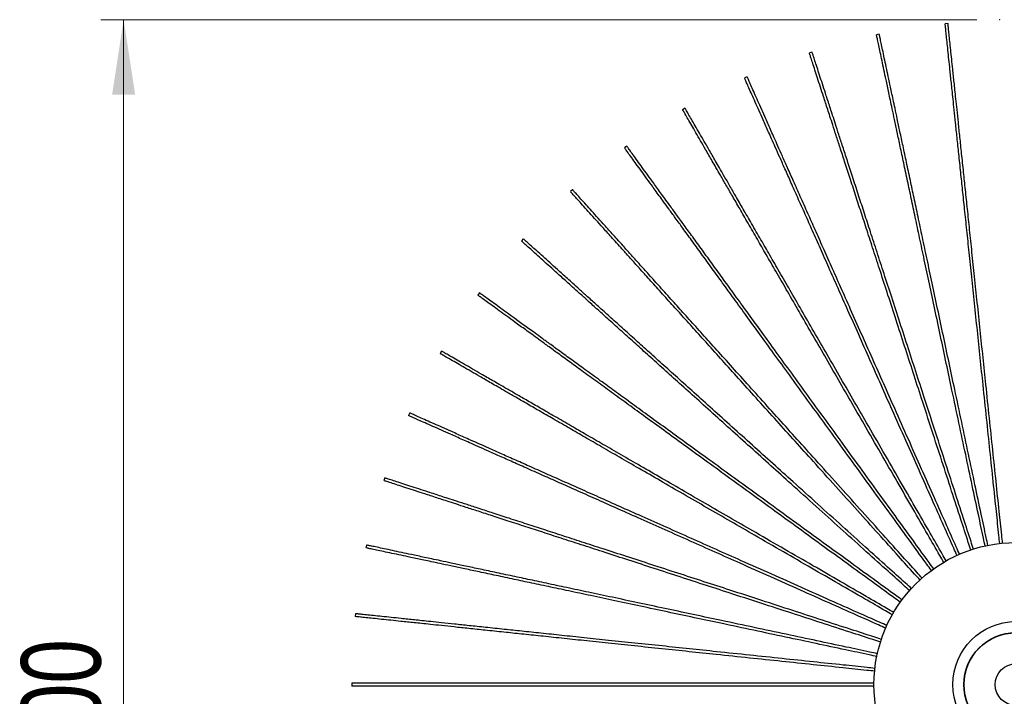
# Model space of a CAD drawing. Header units: millimetres. Extents: x 64 to 139, y 22 to 281.
# Tile 255 of 256: x 66 to 109, y 251 to 281. Entities that reach past the tile are written whole.
import ezdxf

# ---------------------------------------------------------------- set-up
doc = ezdxf.new("R2010")
doc.units = ezdxf.units.MM
doc.header["$PDSIZE"] = -1
doc.styles.add('SLDTEXTSTYLE0', font='TXT', dxfattribs={"width": 0.75})
doc.dimstyles.new('SLDDIMSTYLE3', dxfattribs={"dimtxt": 3.5, "dimasz": 3.302, "dimexe": 0, "dimexo": 0.0625, "dimgap": 0.875, "dimtad": 1, "dimdec": 0, "dimlfac": 12, "dimrnd": 1e-09, "dimzin": 12, "dimdsep": 46, "dimtxsty": 'SLDTEXTSTYLE0', "dimsah": 1, "dimcen": 0.09, "dimadec": 0, "dimazin": 3, "dimtfac": 1, "dimtofl": 0, "dimtmove": 0, "dimatfit": 3, "dimfxl": 0, "dimfrac": 2, "dimtolj": 1, "dimtzin": 12, "dimarcsym": 0})

# ---------------------------------------------------------------- blocks, each defined once
blk = doc.blocks.new('_D_4')
at = {"color": 7, "linetype": 'Continuous', "lineweight": 0}
for p, q in [((108.151, 281.248), (69.604, 281.248)), ((70.604, 281.248), (70.604, 222.852)), ((108.081, 222.852), (69.604, 222.852))]:
    blk.add_line(p, q, dxfattribs=at)
at = {"color": 7, "linetype": 'Continuous', "lineweight": 18}
for points in [[(70.604, 281.248), (70.096, 277.946), (71.112, 277.946)], [(70.604, 222.852), (71.112, 226.154), (70.096, 226.154)]]:
    blk.add_solid(points, dxfattribs=at)
at = {"color": 7, "linetype": 'Continuous', "lineweight": 18, "insert": (66.092, 248.147), "char_height": 3.5, "attachment_point": 1, "rotation": 90, "style": 'SLDTEXTSTYLE0'}
blk.add_mtext('700', dxfattribs=at)

msp = doc.modelspace()

# ---------------------------------------------------------------- linework, layer by layer
at = {"color": 7, "linetype": 'Continuous', "lineweight": 25}
for p, q in [((106.876, 281.083), (106.752, 281.07)), ((103.853, 280.611), (103.731, 280.585)), ((100.896, 279.826), (100.777, 279.787)), ((98.038, 278.735), (97.923, 278.685)), ((95.309, 277.352), (95.2, 277.29)), ((92.739, 275.691), (92.638, 275.618)), ((90.357, 273.771), (90.265, 273.687)), ((88.189, 271.612), (88.106, 271.519)), ((86.259, 269.239), (86.185, 269.138)), ((84.587, 266.677), (84.525, 266.568)), ((83.192, 263.953), (83.141, 263.839)), ((82.09, 261.1), (82.051, 260.981)), ((81.292, 258.146), (81.266, 258.024)), ((80.807, 255.125), (80.793, 255.001)), ((80.64, 252.07), (80.64, 251.945))]:
    msp.add_line(p, q, dxfattribs=at)
msp.add_circle((109.869, 252.008), 6.25, dxfattribs=at)
at = {"color": 7, "linetype": 'Continuous'}
for radius in [2.775, 2.294, 2.281, 0.917]:
    msp.add_circle((109.869, 252.008), radius, dxfattribs=at)
at = {"color": 7, "linetype": 'Continuous', "lineweight": 25}
for points, knots in [([(109.155, 258.208), (109.142, 258.326), (109.093, 258.796), (108.998, 259.701), (108.867, 260.947), (108.723, 262.316), (108.573, 263.738), (108.43, 265.098), (108.295, 266.384), (108.169, 267.584), (108.045, 268.77), (107.924, 269.913), (107.812, 270.984), (107.708, 271.975), (107.612, 272.889), (107.523, 273.733), (107.437, 274.546), (107.356, 275.32), (107.279, 276.049), (107.212, 276.693), (107.153, 277.254), (107.102, 277.732), (107.061, 278.129), (107.025, 278.47), (106.993, 278.777), (106.956, 279.124), (106.915, 279.514), (106.872, 279.923), (106.833, 280.294), (106.8, 280.611), (106.774, 280.86), (106.759, 281.002), (106.752, 281.065), (106.752, 281.065), (106.752, 281.065)], [0, 0, 0, 0, 0.013357, 0.053018, 0.102535, 0.154646, 0.208926, 0.264957, 0.310766, 0.357228, 0.404069, 0.449072, 0.491313, 0.530148, 0.56639, 0.60007, 0.631221, 0.664142, 0.693753, 0.720086, 0.743174, 0.763042, 0.779425, 0.792789, 0.805432, 0.818839, 0.8405, 0.863629, 0.888049, 0.913631, 0.940326, 0.968186, 0.986712, 1, 1, 1, 1]), ([(109.278, 258.227), (109.266, 258.343), (109.217, 258.811), (109.122, 259.714), (108.991, 260.96), (108.847, 262.329), (108.698, 263.751), (108.555, 265.111), (108.42, 266.397), (108.293, 267.597), (108.169, 268.783), (108.049, 269.926), (107.936, 270.997), (107.832, 271.988), (107.736, 272.902), (107.647, 273.747), (107.562, 274.559), (107.48, 275.333), (107.404, 276.062), (107.336, 276.707), (107.277, 277.267), (107.227, 277.745), (107.185, 278.142), (107.149, 278.483), (107.117, 278.79), (107.08, 279.138), (107.04, 279.527), (106.997, 279.936), (106.958, 280.307), (106.924, 280.624), (106.898, 280.874), (106.883, 281.015), (106.877, 281.078), (106.877, 281.078), (106.876, 281.078)], [0, 0, 0, 0, 0.013115, 0.052785, 0.102315, 0.154439, 0.208732, 0.264776, 0.310597, 0.357071, 0.403923, 0.448937, 0.491189, 0.530033, 0.566283, 0.599972, 0.63113, 0.66406, 0.693678, 0.720018, 0.743111, 0.762984, 0.779371, 0.792738, 0.805384, 0.818794, 0.840461, 0.863596, 0.888021, 0.913609, 0.940312, 0.968178, 0.986709, 1, 1, 1, 1]), ([(108.509, 258.106), (108.485, 258.22), (108.387, 258.679), (108.198, 259.568), (107.938, 260.793), (107.652, 262.14), (107.354, 263.538), (107.07, 264.876), (106.801, 266.141), (106.55, 267.321), (106.302, 268.487), (106.063, 269.612), (105.84, 270.665), (105.632, 271.639), (105.441, 272.538), (105.265, 273.369), (105.095, 274.168), (104.933, 274.93), (104.781, 275.647), (104.646, 276.28), (104.529, 276.832), (104.429, 277.302), (104.346, 277.692), (104.275, 278.027), (104.21, 278.33), (104.138, 278.671), (104.056, 279.055), (103.971, 279.457), (103.893, 279.822), (103.827, 280.134), (103.775, 280.379), (103.745, 280.518), (103.732, 280.58), (103.732, 280.58), (103.732, 280.58)], [0, 0, 0, 0, 0.013115, 0.052785, 0.102314, 0.154438, 0.208732, 0.264776, 0.310597, 0.35707, 0.403922, 0.448937, 0.491188, 0.530033, 0.566283, 0.599972, 0.63113, 0.66406, 0.693678, 0.720017, 0.74311, 0.762984, 0.779371, 0.792738, 0.805384, 0.818794, 0.840461, 0.863596, 0.888021, 0.913609, 0.940312, 0.968178, 0.986709, 1, 1, 1, 1]), ([(108.633, 258.125), (108.608, 258.241), (108.51, 258.703), (108.321, 259.594), (108.06, 260.819), (107.774, 262.166), (107.477, 263.564), (107.192, 264.902), (106.923, 266.167), (106.673, 267.347), (106.425, 268.513), (106.186, 269.638), (105.962, 270.691), (105.755, 271.665), (105.564, 272.564), (105.387, 273.395), (105.217, 274.194), (105.055, 274.956), (104.903, 275.673), (104.768, 276.306), (104.651, 276.858), (104.551, 277.328), (104.468, 277.718), (104.397, 278.053), (104.333, 278.356), (104.26, 278.697), (104.178, 279.081), (104.093, 279.483), (104.015, 279.848), (103.949, 280.16), (103.897, 280.405), (103.867, 280.544), (103.854, 280.606), (103.854, 280.606), (103.854, 280.606)], [0, 0, 0, 0, 0.013357, 0.053017, 0.102535, 0.154646, 0.208926, 0.264956, 0.310766, 0.357228, 0.404069, 0.449072, 0.491313, 0.530148, 0.566389, 0.60007, 0.631221, 0.664142, 0.693753, 0.720086, 0.743173, 0.763042, 0.779425, 0.792789, 0.805432, 0.818839, 0.8405, 0.863629, 0.888048, 0.913631, 0.940326, 0.968186, 0.986712, 1, 1, 1, 1]), ([(107.882, 257.921), (107.845, 258.035), (107.699, 258.485), (107.417, 259.352), (107.03, 260.543), (106.605, 261.853), (106.163, 263.212), (105.74, 264.513), (105.341, 265.743), (104.968, 266.89), (104.599, 268.024), (104.244, 269.118), (103.911, 270.141), (103.604, 271.089), (103.32, 271.963), (103.057, 272.771), (102.805, 273.548), (102.564, 274.288), (102.337, 274.985), (102.137, 275.602), (101.963, 276.138), (101.815, 276.595), (101.691, 276.974), (101.585, 277.3), (101.49, 277.594), (101.382, 277.926), (101.261, 278.299), (101.134, 278.69), (101.019, 279.045), (100.92, 279.348), (100.843, 279.586), (100.799, 279.722), (100.779, 279.782), (100.779, 279.782), (100.779, 279.782)], [0, 0, 0, 0, 0.0134569, 0.0531133, 0.1026257, 0.1547316, 0.209006, 0.2650308, 0.3108357, 0.3572933, 0.4041289, 0.4491279, 0.4913646, 0.5301956, 0.5664334, 0.6001107, 0.6312579, 0.6641763, 0.6937838, 0.7201144, 0.7431995, 0.7630661, 0.7794477, 0.7928102, 0.8054518, 0.818857, 0.8405164, 0.863643, 0.8880598, 0.9136394, 0.9403323, 0.9681895, 0.9867138, 1, 1, 1, 1]), ([(108.002, 257.957), (107.964, 258.072), (107.818, 258.523), (107.536, 259.39), (107.149, 260.581), (106.723, 261.891), (106.282, 263.251), (105.859, 264.552), (105.46, 265.781), (105.087, 266.929), (104.718, 268.063), (104.363, 269.156), (104.03, 270.18), (103.722, 271.128), (103.438, 272.002), (103.176, 272.81), (102.923, 273.587), (102.683, 274.327), (102.456, 275.024), (102.256, 275.64), (102.082, 276.177), (101.933, 276.634), (101.81, 277.013), (101.704, 277.339), (101.609, 277.633), (101.501, 277.965), (101.38, 278.338), (101.253, 278.729), (101.137, 279.083), (101.039, 279.387), (100.961, 279.625), (100.917, 279.76), (100.898, 279.82), (100.898, 279.821), (100.898, 279.821)], [0, 0, 0, 0, 0.013551, 0.053204, 0.102712, 0.154812, 0.209082, 0.265101, 0.310902, 0.357355, 0.404186, 0.449181, 0.491413, 0.530241, 0.566475, 0.600149, 0.631293, 0.664208, 0.693813, 0.720141, 0.743224, 0.763089, 0.779469, 0.79283, 0.80547, 0.818874, 0.840532, 0.863656, 0.888071, 0.913648, 0.940338, 0.968193, 0.986715, 1, 1, 1, 1]), ([(107.276, 257.678), (107.227, 257.789), (107.034, 258.222), (106.663, 259.055), (106.154, 260.199), (105.593, 261.458), (105.012, 262.763), (104.456, 264.013), (103.93, 265.194), (103.439, 266.296), (102.954, 267.385), (102.486, 268.436), (102.049, 269.419), (101.643, 270.329), (101.27, 271.169), (100.924, 271.945), (100.592, 272.692), (100.275, 273.402), (99.977, 274.072), (99.713, 274.664), (99.484, 275.179), (99.289, 275.618), (99.126, 275.983), (98.987, 276.296), (98.861, 276.578), (98.719, 276.897), (98.56, 277.255), (98.392, 277.631), (98.241, 277.972), (98.111, 278.263), (98.009, 278.492), (97.951, 278.622), (97.926, 278.679), (97.926, 278.68), (97.925, 278.68)], [0, 0, 0, 0, 0.0135636, 0.0532157, 0.1027227, 0.154823, 0.2090916, 0.2651103, 0.3109102, 0.3573628, 0.4041934, 0.4491874, 0.4914196, 0.5302464, 0.5664803, 0.6001539, 0.6312978, 0.6642127, 0.6938169, 0.7201447, 0.7432272, 0.7630917, 0.7794716, 0.7928326, 0.8054728, 0.8188766, 0.8405337, 0.8636577, 0.8880719, 0.9136487, 0.9403388, 0.9681929, 0.9867152, 1, 1, 1, 1]), ([(107.39, 257.731), (107.341, 257.84), (107.148, 258.273), (106.777, 259.106), (106.268, 260.25), (105.708, 261.508), (105.126, 262.814), (104.57, 264.064), (104.044, 265.245), (103.553, 266.347), (103.068, 267.436), (102.601, 268.487), (102.163, 269.47), (101.758, 270.38), (101.384, 271.22), (101.038, 271.996), (100.706, 272.742), (100.389, 273.453), (100.091, 274.123), (99.828, 274.715), (99.598, 275.23), (99.403, 275.669), (99.241, 276.033), (99.101, 276.347), (98.976, 276.629), (98.833, 276.948), (98.674, 277.306), (98.507, 277.682), (98.355, 278.022), (98.225, 278.314), (98.123, 278.543), (98.066, 278.673), (98.04, 278.73), (98.04, 278.731), (98.04, 278.731)], [0, 0, 0, 0, 0.013511, 0.053165, 0.102674, 0.154778, 0.209049, 0.265071, 0.310873, 0.357328, 0.404161, 0.449158, 0.491392, 0.530221, 0.566457, 0.600132, 0.631278, 0.664195, 0.6938, 0.72013, 0.743213, 0.763079, 0.77946, 0.792821, 0.805462, 0.818867, 0.840525, 0.86365, 0.888066, 0.913644, 0.940336, 0.968191, 0.986714, 1, 1, 1, 1]), ([(106.696, 257.379), (106.636, 257.483), (106.399, 257.892), (105.944, 258.682), (105.318, 259.766), (104.629, 260.959), (103.914, 262.197), (103.23, 263.381), (102.584, 264.501), (101.981, 265.546), (101.385, 266.578), (100.81, 267.574), (100.272, 268.506), (99.773, 269.369), (99.314, 270.165), (98.889, 270.901), (98.48, 271.608), (98.091, 272.282), (97.725, 272.917), (97.401, 273.478), (97.119, 273.967), (96.879, 274.383), (96.679, 274.728), (96.508, 275.025), (96.353, 275.293), (96.179, 275.595), (95.983, 275.935), (95.777, 276.291), (95.591, 276.614), (95.431, 276.89), (95.306, 277.107), (95.235, 277.23), (95.203, 277.285), (95.203, 277.285), (95.203, 277.285)], [0, 0, 0, 0, 0.013435, 0.053093, 0.102606, 0.154713, 0.208989, 0.265015, 0.310821, 0.357279, 0.404116, 0.449116, 0.491353, 0.530185, 0.566424, 0.600102, 0.63125, 0.664169, 0.693777, 0.720108, 0.743194, 0.763061, 0.779443, 0.792806, 0.805448, 0.818853, 0.840513, 0.86364, 0.888057, 0.913638, 0.940331, 0.968189, 0.986713, 1, 1, 1, 1]), ([(106.801, 257.447), (106.742, 257.549), (106.507, 257.956), (106.052, 258.744), (105.426, 259.829), (104.737, 261.021), (104.023, 262.259), (103.339, 263.444), (102.692, 264.563), (102.089, 265.609), (101.493, 266.641), (100.918, 267.637), (100.38, 268.569), (99.882, 269.432), (99.422, 270.228), (98.997, 270.963), (98.589, 271.671), (98.2, 272.345), (97.833, 272.98), (97.509, 273.541), (97.227, 274.029), (96.987, 274.446), (96.787, 274.791), (96.616, 275.088), (96.462, 275.355), (96.287, 275.658), (96.091, 275.997), (95.885, 276.354), (95.699, 276.676), (95.539, 276.952), (95.414, 277.17), (95.343, 277.293), (95.312, 277.347), (95.311, 277.348), (95.311, 277.348)], [0, 0, 0, 0, 0.013235, 0.0529, 0.102424, 0.154541, 0.208828, 0.264865, 0.31068, 0.357149, 0.403995, 0.449004, 0.49125, 0.53009, 0.566336, 0.600021, 0.631175, 0.664101, 0.693715, 0.720051, 0.743142, 0.763013, 0.779398, 0.792764, 0.805408, 0.818816, 0.84048, 0.863612, 0.888035, 0.91362, 0.940319, 0.968182, 0.986711, 1, 1, 1, 1]), ([(106.146, 257.026), (106.077, 257.12), (105.801, 257.5), (105.268, 258.235), (104.532, 259.248), (103.722, 260.362), (102.882, 261.519), (102.078, 262.625), (101.318, 263.671), (100.609, 264.647), (99.908, 265.612), (99.232, 266.542), (98.6, 267.413), (98.014, 268.219), (97.474, 268.962), (96.974, 269.65), (96.494, 270.311), (96.037, 270.94), (95.606, 271.533), (95.225, 272.057), (94.893, 272.514), (94.611, 272.903), (94.376, 273.225), (94.175, 273.502), (93.993, 273.752), (93.788, 274.035), (93.558, 274.352), (93.316, 274.685), (93.097, 274.987), (92.909, 275.244), (92.762, 275.447), (92.678, 275.562), (92.641, 275.613), (92.641, 275.614), (92.641, 275.614)], [0, 0, 0, 0, 0.013071, 0.052743, 0.102275, 0.154401, 0.208697, 0.264743, 0.310566, 0.357042, 0.403896, 0.448912, 0.491166, 0.530012, 0.566264, 0.599954, 0.631114, 0.664045, 0.693664, 0.720005, 0.743099, 0.762973, 0.779361, 0.792729, 0.805376, 0.818786, 0.840454, 0.86359, 0.888016, 0.913606, 0.940309, 0.968177, 0.986709, 1, 1, 1, 1]), ([(106.25, 257.095), (106.181, 257.191), (105.904, 257.572), (105.369, 258.308), (104.633, 259.321), (103.823, 260.436), (102.983, 261.592), (102.179, 262.699), (101.419, 263.745), (100.71, 264.721), (100.009, 265.685), (99.333, 266.615), (98.701, 267.486), (98.115, 268.292), (97.575, 269.036), (97.075, 269.723), (96.595, 270.384), (96.138, 271.014), (95.707, 271.607), (95.326, 272.131), (94.994, 272.587), (94.712, 272.976), (94.478, 273.299), (94.276, 273.576), (94.095, 273.826), (93.889, 274.109), (93.659, 274.426), (93.417, 274.758), (93.198, 275.06), (93.011, 275.318), (92.863, 275.521), (92.78, 275.636), (92.743, 275.687), (92.742, 275.687), (92.742, 275.687)], [0, 0, 0, 0, 0.0132605, 0.0529248, 0.102447, 0.1545633, 0.2088486, 0.2648845, 0.3106985, 0.3571654, 0.4040103, 0.4490182, 0.4912634, 0.530102, 0.5663471, 0.600031, 0.6311845, 0.6641095, 0.6937228, 0.7200587, 0.7431483, 0.7630189, 0.7794038, 0.7927689, 0.805413, 0.8188209, 0.8404847, 0.8636158, 0.8880375, 0.9136222, 0.9403205, 0.9681831, 0.9867111, 1, 1, 1, 1]), ([(105.647, 256.603), (105.568, 256.692), (105.252, 257.043), (104.642, 257.72), (103.804, 258.65), (102.883, 259.674), (101.926, 260.736), (101.011, 261.753), (100.146, 262.713), (99.338, 263.61), (98.541, 264.496), (97.771, 265.35), (97.051, 266.15), (96.384, 266.891), (95.769, 267.574), (95.201, 268.205), (94.654, 268.812), (94.133, 269.391), (93.643, 269.936), (93.209, 270.417), (92.832, 270.836), (92.51, 271.193), (92.244, 271.49), (92.014, 271.744), (91.808, 271.974), (91.574, 272.233), (91.312, 272.525), (91.036, 272.83), (90.787, 273.108), (90.573, 273.344), (90.406, 273.531), (90.31, 273.636), (90.268, 273.683), (90.268, 273.684), (90.268, 273.684)], [0, 0, 0, 0, 0.013385, 0.053044, 0.10256, 0.15467, 0.208948, 0.264977, 0.310786, 0.357247, 0.404086, 0.449088, 0.491328, 0.530161, 0.566402, 0.600082, 0.631231, 0.664152, 0.693762, 0.720094, 0.743181, 0.763049, 0.779432, 0.792795, 0.805438, 0.818844, 0.840505, 0.863633, 0.888052, 0.913633, 0.940328, 0.968187, 0.986713, 1, 1, 1, 1]), ([(105.743, 256.684), (105.662, 256.774), (105.345, 257.125), (104.735, 257.803), (103.897, 258.734), (102.975, 259.757), (102.019, 260.82), (101.104, 261.836), (100.239, 262.797), (99.431, 263.694), (98.634, 264.58), (97.864, 265.434), (97.144, 266.234), (96.477, 266.974), (95.862, 267.657), (95.294, 268.289), (94.747, 268.896), (94.226, 269.474), (93.736, 270.019), (93.302, 270.501), (92.925, 270.92), (92.603, 271.277), (92.336, 271.573), (92.107, 271.828), (91.9, 272.057), (91.667, 272.317), (91.404, 272.608), (91.129, 272.914), (90.88, 273.191), (90.666, 273.428), (90.499, 273.614), (90.403, 273.72), (90.361, 273.767), (90.361, 273.767), (90.361, 273.767)], [0, 0, 0, 0, 0.013521, 0.053175, 0.102684, 0.154786, 0.209057, 0.265078, 0.31088, 0.357335, 0.404167, 0.449164, 0.491398, 0.530226, 0.566461, 0.600137, 0.631282, 0.664198, 0.693804, 0.720133, 0.743216, 0.763081, 0.779462, 0.792824, 0.805464, 0.818869, 0.840527, 0.863652, 0.888067, 0.913645, 0.940336, 0.968192, 0.986715, 1, 1, 1, 1]), ([(105.194, 256.134), (105.104, 256.214), (104.752, 256.531), (104.074, 257.142), (103.143, 257.98), (102.119, 258.901), (101.057, 259.858), (100.041, 260.773), (99.08, 261.638), (98.183, 262.446), (97.297, 263.243), (96.443, 264.013), (95.643, 264.733), (94.902, 265.4), (94.219, 266.015), (93.588, 266.583), (92.981, 267.13), (92.403, 267.651), (91.858, 268.141), (91.376, 268.575), (90.957, 268.952), (90.6, 269.274), (90.304, 269.54), (90.049, 269.77), (89.819, 269.976), (89.56, 270.21), (89.269, 270.472), (88.963, 270.748), (88.686, 270.997), (88.449, 271.211), (88.263, 271.378), (88.157, 271.473), (88.11, 271.516), (88.11, 271.516), (88.109, 271.516)], [0, 0, 0, 0, 0.013557, 0.05321, 0.102717, 0.154818, 0.209087, 0.265106, 0.310906, 0.357359, 0.40419, 0.449184, 0.491416, 0.530243, 0.566478, 0.600151, 0.631296, 0.664211, 0.693815, 0.720143, 0.743226, 0.76309, 0.77947, 0.792831, 0.805472, 0.818875, 0.840533, 0.863657, 0.888071, 0.913648, 0.940338, 0.968193, 0.986715, 1, 1, 1, 1]), ([(105.277, 256.227), (105.187, 256.307), (104.835, 256.624), (104.157, 257.235), (103.227, 258.073), (102.203, 258.994), (101.141, 259.951), (100.124, 260.866), (99.164, 261.731), (98.267, 262.539), (97.381, 263.336), (96.526, 264.106), (95.727, 264.826), (94.986, 265.493), (94.303, 266.108), (93.672, 266.676), (93.065, 267.223), (92.486, 267.743), (91.941, 268.234), (91.46, 268.668), (91.041, 269.045), (90.684, 269.367), (90.387, 269.633), (90.133, 269.863), (89.903, 270.069), (89.643, 270.303), (89.352, 270.565), (89.046, 270.841), (88.769, 271.09), (88.532, 271.303), (88.346, 271.471), (88.24, 271.566), (88.194, 271.609), (88.193, 271.609), (88.193, 271.609)], [0, 0, 0, 0, 0.013546, 0.053198, 0.102706, 0.154808, 0.209077, 0.265097, 0.310898, 0.357351, 0.404182, 0.449177, 0.49141, 0.530238, 0.566472, 0.600147, 0.631291, 0.664207, 0.693811, 0.72014, 0.743223, 0.763087, 0.779468, 0.792829, 0.805469, 0.818873, 0.840531, 0.863655, 0.88807, 0.913647, 0.940338, 0.968192, 0.986715, 1, 1, 1, 1]), ([(104.787, 255.623), (104.689, 255.694), (104.306, 255.972), (103.569, 256.508), (102.556, 257.244), (101.441, 258.054), (100.285, 258.894), (99.178, 259.698), (98.132, 260.458), (97.156, 261.167), (96.192, 261.868), (95.261, 262.544), (94.391, 263.176), (93.585, 263.762), (92.841, 264.302), (92.154, 264.801), (91.493, 265.282), (90.863, 265.739), (90.27, 266.17), (89.746, 266.551), (89.29, 266.882), (88.901, 267.165), (88.578, 267.399), (88.301, 267.601), (88.051, 267.782), (87.768, 267.988), (87.451, 268.218), (87.118, 268.46), (86.817, 268.679), (86.559, 268.866), (86.356, 269.014), (86.241, 269.097), (86.19, 269.134), (86.19, 269.135), (86.189, 269.135)], [0, 0, 0, 0, 0.013495, 0.05315, 0.10266, 0.154764, 0.209036, 0.265059, 0.310862, 0.357318, 0.404152, 0.449149, 0.491384, 0.530214, 0.56645, 0.600126, 0.631272, 0.664189, 0.693796, 0.720125, 0.743209, 0.763075, 0.779456, 0.792818, 0.805459, 0.818864, 0.840523, 0.863648, 0.888064, 0.913643, 0.940335, 0.968191, 0.986714, 1, 1, 1, 1]), ([(104.857, 255.727), (104.76, 255.797), (104.379, 256.074), (103.642, 256.609), (102.629, 257.345), (101.515, 258.155), (100.358, 258.995), (99.252, 259.799), (98.206, 260.559), (97.23, 261.268), (96.265, 261.969), (95.335, 262.645), (94.464, 263.277), (93.658, 263.863), (92.915, 264.403), (92.227, 264.903), (91.566, 265.383), (90.937, 265.84), (90.343, 266.271), (89.819, 266.652), (89.363, 266.984), (88.974, 267.266), (88.652, 267.5), (88.374, 267.702), (88.125, 267.883), (87.842, 268.089), (87.525, 268.319), (87.192, 268.561), (86.89, 268.78), (86.632, 268.967), (86.43, 269.115), (86.315, 269.198), (86.264, 269.235), (86.263, 269.236), (86.263, 269.236)], [0, 0, 0, 0, 0.013336, 0.052997, 0.102515, 0.154628, 0.208909, 0.26494, 0.310751, 0.357214, 0.404056, 0.44906, 0.491302, 0.530138, 0.56638, 0.600061, 0.631213, 0.664135, 0.693746, 0.72008, 0.743168, 0.763037, 0.779421, 0.792785, 0.805428, 0.818835, 0.840497, 0.863626, 0.888046, 0.913629, 0.940325, 0.968186, 0.986712, 1, 1, 1, 1]), ([(104.429, 255.076), (104.328, 255.135), (103.92, 255.37), (103.133, 255.825), (102.048, 256.451), (100.856, 257.14), (99.618, 257.854), (98.433, 258.538), (97.313, 259.185), (96.268, 259.788), (95.236, 260.384), (94.24, 260.959), (93.308, 261.497), (92.445, 261.995), (91.649, 262.455), (90.914, 262.88), (90.206, 263.288), (89.532, 263.677), (88.897, 264.044), (88.336, 264.368), (87.847, 264.65), (87.431, 264.89), (87.086, 265.089), (86.789, 265.261), (86.522, 265.415), (86.219, 265.59), (85.88, 265.786), (85.523, 265.992), (85.201, 266.178), (84.924, 266.337), (84.707, 266.463), (84.584, 266.534), (84.53, 266.565), (84.529, 266.566), (84.529, 266.566)], [0, 0, 0, 0, 0.013197, 0.052863, 0.102389, 0.154509, 0.208797, 0.264837, 0.310654, 0.357124, 0.403972, 0.448983, 0.49123, 0.530072, 0.566319, 0.600005, 0.631161, 0.664088, 0.693703, 0.720041, 0.743132, 0.763004, 0.77939, 0.792756, 0.8054, 0.818809, 0.840474, 0.863607, 0.88803, 0.913617, 0.940317, 0.968181, 0.98671, 1, 1, 1, 1]), ([(104.491, 255.185), (104.389, 255.244), (103.982, 255.479), (103.195, 255.933), (102.111, 256.559), (100.918, 257.248), (99.68, 257.963), (98.496, 258.646), (97.376, 259.293), (96.331, 259.896), (95.299, 260.492), (94.303, 261.067), (93.371, 261.605), (92.508, 262.104), (91.712, 262.563), (90.976, 262.988), (90.268, 263.396), (89.594, 263.786), (88.959, 264.152), (88.398, 264.476), (87.91, 264.758), (87.494, 264.998), (87.148, 265.198), (86.852, 265.369), (86.584, 265.524), (86.282, 265.698), (85.942, 265.894), (85.586, 266.1), (85.263, 266.286), (84.987, 266.446), (84.77, 266.571), (84.647, 266.642), (84.592, 266.674), (84.592, 266.674), (84.591, 266.674)], [0, 0, 0, 0, 0.013146, 0.052814, 0.102342, 0.154465, 0.208756, 0.264799, 0.310618, 0.35709, 0.403941, 0.448954, 0.491204, 0.530047, 0.566297, 0.599984, 0.631142, 0.66407, 0.693687, 0.720026, 0.743118, 0.762991, 0.779378, 0.792745, 0.80539, 0.8188, 0.840466, 0.8636, 0.888024, 0.913612, 0.940314, 0.968179, 0.98671, 1, 1, 1, 1]), ([(104.196, 254.602), (104.087, 254.651), (103.654, 254.843), (102.822, 255.214), (101.678, 255.723), (100.419, 256.284), (99.113, 256.865), (97.864, 257.421), (96.683, 257.947), (95.58, 258.438), (94.492, 258.923), (93.441, 259.39), (92.458, 259.828), (91.547, 260.234), (90.708, 260.607), (89.932, 260.953), (89.185, 261.285), (88.474, 261.602), (87.805, 261.9), (87.213, 262.163), (86.698, 262.393), (86.259, 262.588), (85.894, 262.751), (85.581, 262.89), (85.299, 263.016), (84.98, 263.158), (84.622, 263.317), (84.246, 263.484), (83.905, 263.636), (83.614, 263.766), (83.385, 263.868), (83.255, 263.926), (83.198, 263.951), (83.197, 263.951), (83.197, 263.951)], [0, 0, 0, 0, 0.013472, 0.053128, 0.102639, 0.154744, 0.209018, 0.265042, 0.310846, 0.357303, 0.404138, 0.449136, 0.491372, 0.530203, 0.56644, 0.600117, 0.631264, 0.664181, 0.693788, 0.720119, 0.743203, 0.76307, 0.779451, 0.792813, 0.805455, 0.81886, 0.840519, 0.863645, 0.888062, 0.913641, 0.940333, 0.96819, 0.986714, 1, 1, 1, 1]), ([(104.141, 254.49), (104.033, 254.538), (103.602, 254.73), (102.771, 255.1), (101.627, 255.609), (100.368, 256.169), (99.063, 256.751), (97.813, 257.307), (96.632, 257.833), (95.53, 258.324), (94.441, 258.809), (93.39, 259.276), (92.407, 259.714), (91.497, 260.119), (90.657, 260.493), (89.881, 260.839), (89.135, 261.171), (88.424, 261.488), (87.754, 261.786), (87.162, 262.049), (86.647, 262.279), (86.208, 262.474), (85.843, 262.636), (85.53, 262.776), (85.248, 262.901), (84.929, 263.043), (84.571, 263.203), (84.195, 263.37), (83.854, 263.522), (83.563, 263.652), (83.334, 263.753), (83.204, 263.811), (83.147, 263.837), (83.146, 263.837), (83.146, 263.837)], [0, 0, 0, 0, 0.013295, 0.052958, 0.102478, 0.154593, 0.208876, 0.26491, 0.310722, 0.357188, 0.404031, 0.449037, 0.491281, 0.530118, 0.566362, 0.600045, 0.631197, 0.664121, 0.693734, 0.720068, 0.743157, 0.763027, 0.779411, 0.792776, 0.80542, 0.818827, 0.84049, 0.863621, 0.888041, 0.913625, 0.940323, 0.968184, 0.986712, 1, 1, 1, 1]), ([(103.919, 253.875), (103.804, 253.913), (103.354, 254.059), (102.486, 254.341), (101.295, 254.728), (99.986, 255.153), (98.626, 255.595), (97.325, 256.018), (96.096, 256.417), (94.948, 256.79), (93.814, 257.159), (92.721, 257.514), (91.697, 257.847), (90.749, 258.154), (89.875, 258.438), (89.067, 258.701), (88.29, 258.953), (87.55, 259.194), (86.853, 259.421), (86.237, 259.621), (85.7, 259.795), (85.243, 259.943), (84.864, 260.067), (84.538, 260.173), (84.244, 260.268), (83.912, 260.376), (83.539, 260.497), (83.148, 260.624), (82.793, 260.739), (82.49, 260.838), (82.252, 260.915), (82.117, 260.959), (82.057, 260.979), (82.056, 260.979), (82.056, 260.979)], [0, 0, 0, 0, 0.013533, 0.053186, 0.102695, 0.154797, 0.209067, 0.265087, 0.310889, 0.357343, 0.404175, 0.44917, 0.491404, 0.530232, 0.566467, 0.600141, 0.631286, 0.664202, 0.693807, 0.720136, 0.743219, 0.763084, 0.779465, 0.792826, 0.805467, 0.818871, 0.840529, 0.863654, 0.888068, 0.913646, 0.940337, 0.968192, 0.986715, 1, 1, 1, 1]), ([(103.958, 253.994), (103.844, 254.031), (103.393, 254.178), (102.525, 254.46), (101.334, 254.847), (100.024, 255.272), (98.665, 255.714), (97.364, 256.137), (96.134, 256.536), (94.987, 256.909), (93.853, 257.277), (92.759, 257.633), (91.736, 257.965), (90.788, 258.273), (89.914, 258.557), (89.106, 258.82), (88.329, 259.072), (87.589, 259.313), (86.891, 259.539), (86.275, 259.74), (85.739, 259.914), (85.282, 260.062), (84.903, 260.186), (84.577, 260.291), (84.283, 260.387), (83.951, 260.495), (83.578, 260.616), (83.187, 260.743), (82.832, 260.858), (82.529, 260.957), (82.29, 261.034), (82.155, 261.078), (82.095, 261.098), (82.095, 261.098), (82.095, 261.098)], [0, 0, 0, 0, 0.013562, 0.053214, 0.102722, 0.154822, 0.209091, 0.265109, 0.310909, 0.357362, 0.404193, 0.449187, 0.491419, 0.530246, 0.56648, 0.600153, 0.631297, 0.664212, 0.693817, 0.720144, 0.743227, 0.763091, 0.779471, 0.792832, 0.805473, 0.818876, 0.840533, 0.863658, 0.888072, 0.913649, 0.940339, 0.968193, 0.986715, 1, 1, 1, 1]), ([(103.757, 253.243), (103.639, 253.268), (103.175, 253.367), (102.283, 253.556), (101.058, 253.817), (99.711, 254.103), (98.313, 254.4), (96.975, 254.685), (95.71, 254.953), (94.53, 255.204), (93.364, 255.452), (92.239, 255.691), (91.186, 255.915), (90.212, 256.122), (89.313, 256.313), (88.482, 256.49), (87.682, 256.66), (86.921, 256.822), (86.204, 256.974), (85.57, 257.109), (85.019, 257.226), (84.549, 257.326), (84.159, 257.409), (83.823, 257.48), (83.521, 257.544), (83.179, 257.617), (82.796, 257.698), (82.394, 257.784), (82.029, 257.861), (81.717, 257.928), (81.472, 257.98), (81.333, 258.009), (81.271, 258.023), (81.271, 258.023), (81.271, 258.023)], [0, 0, 0, 0, 0.013536, 0.053189, 0.102698, 0.154799, 0.209069, 0.26509, 0.310891, 0.357345, 0.404177, 0.449172, 0.491405, 0.530233, 0.566468, 0.600143, 0.631288, 0.664203, 0.693808, 0.720137, 0.74322, 0.763085, 0.779465, 0.792827, 0.805467, 0.818872, 0.840529, 0.863654, 0.888069, 0.913646, 0.940337, 0.968192, 0.986715, 1, 1, 1, 1]), ([(103.779, 253.366), (103.663, 253.391), (103.2, 253.489), (102.309, 253.679), (101.084, 253.939), (99.737, 254.225), (98.339, 254.523), (97.001, 254.807), (95.736, 255.076), (94.556, 255.327), (93.39, 255.574), (92.265, 255.814), (91.212, 256.037), (90.238, 256.244), (89.339, 256.436), (88.508, 256.612), (87.708, 256.782), (86.947, 256.944), (86.23, 257.096), (85.596, 257.231), (85.045, 257.348), (84.575, 257.448), (84.185, 257.531), (83.849, 257.602), (83.547, 257.667), (83.205, 257.739), (82.822, 257.821), (82.42, 257.906), (82.055, 257.984), (81.743, 258.05), (81.498, 258.102), (81.359, 258.132), (81.297, 258.145), (81.297, 258.145), (81.297, 258.145)], [0, 0, 0, 0, 0.0134179, 0.0530758, 0.1025902, 0.1546982, 0.2089747, 0.2650018, 0.3108084, 0.3572679, 0.4041053, 0.4491061, 0.4913445, 0.530177, 0.5664162, 0.6000948, 0.6312434, 0.6641631, 0.6937717, 0.7201033, 0.7431893, 0.7630567, 0.779439, 0.792802, 0.8054441, 0.8188498, 0.8405101, 0.8636376, 0.8880554, 0.913636, 0.94033, 0.9681882, 0.9867132, 1, 1, 1, 1]), ([(103.655, 252.598), (103.537, 252.61), (103.068, 252.66), (102.163, 252.755), (100.917, 252.886), (99.547, 253.03), (98.126, 253.179), (96.766, 253.322), (95.48, 253.457), (94.28, 253.583), (93.094, 253.708), (91.951, 253.828), (90.88, 253.941), (89.889, 254.045), (88.975, 254.141), (88.13, 254.23), (87.318, 254.315), (86.544, 254.397), (85.815, 254.473), (85.17, 254.541), (84.609, 254.6), (84.132, 254.65), (83.735, 254.692), (83.394, 254.728), (83.087, 254.76), (82.739, 254.796), (82.35, 254.837), (81.94, 254.88), (81.57, 254.919), (81.253, 254.953), (81.003, 254.979), (80.862, 254.994), (80.799, 255), (80.799, 255), (80.798, 255)], [0, 0, 0, 0, 0.013304, 0.052966, 0.102486, 0.1546, 0.208883, 0.264917, 0.310729, 0.357194, 0.404036, 0.449042, 0.491286, 0.530123, 0.566366, 0.600049, 0.631201, 0.664124, 0.693736, 0.720071, 0.74316, 0.763029, 0.779413, 0.792778, 0.805422, 0.818829, 0.840492, 0.863622, 0.888042, 0.913626, 0.940323, 0.968185, 0.986712, 1, 1, 1, 1]), ([(103.661, 252.723), (103.545, 252.735), (103.079, 252.784), (102.176, 252.879), (100.93, 253.01), (99.561, 253.154), (98.139, 253.304), (96.779, 253.446), (95.493, 253.582), (94.293, 253.708), (93.107, 253.832), (91.964, 253.953), (90.893, 254.065), (89.902, 254.169), (88.988, 254.265), (88.143, 254.354), (87.331, 254.439), (86.557, 254.521), (85.828, 254.597), (85.183, 254.665), (84.622, 254.724), (84.145, 254.774), (83.748, 254.816), (83.407, 254.852), (83.1, 254.884), (82.752, 254.921), (82.363, 254.962), (81.953, 255.005), (81.583, 255.044), (81.266, 255.077), (81.016, 255.103), (80.875, 255.118), (80.812, 255.125), (80.812, 255.125), (80.812, 255.125)], [0, 0, 0, 0, 0.013038, 0.052711, 0.102244, 0.154373, 0.20867, 0.264719, 0.310543, 0.35702, 0.403876, 0.448894, 0.491149, 0.529996, 0.566249, 0.599941, 0.631101, 0.664034, 0.693654, 0.719996, 0.74309, 0.762965, 0.779354, 0.792722, 0.805369, 0.81878, 0.840449, 0.863585, 0.888012, 0.913603, 0.940307, 0.968176, 0.986708, 1, 1, 1, 1]), ([(103.63, 252.07), (103.51, 252.07), (103.038, 252.07), (102.127, 252.07), (100.874, 252.07), (99.497, 252.07), (98.068, 252.07), (96.7, 252.07), (95.407, 252.07), (94.2, 252.07), (93.008, 252.07), (91.858, 252.07), (90.782, 252.07), (89.786, 252.07), (88.867, 252.07), (88.017, 252.07), (87.2, 252.07), (86.422, 252.07), (85.689, 252.07), (85.041, 252.07), (84.477, 252.07), (83.996, 252.07), (83.598, 252.07), (83.255, 252.07), (82.946, 252.07), (82.596, 252.07), (82.205, 252.07), (81.793, 252.07), (81.42, 252.07), (81.102, 252.07), (80.851, 252.07), (80.709, 252.07), (80.646, 252.07), (80.645, 252.07), (80.645, 252.07)], [0, 0, 0, 0, 0.013404, 0.053063, 0.102578, 0.154687, 0.208964, 0.264992, 0.310799, 0.357259, 0.404097, 0.449099, 0.491338, 0.530171, 0.56641, 0.600089, 0.631238, 0.664158, 0.693768, 0.7201, 0.743186, 0.763053, 0.779436, 0.792799, 0.805441, 0.818847, 0.840508, 0.863636, 0.888054, 0.913635, 0.940329, 0.968188, 0.986713, 1, 1, 1, 1]), ([(103.624, 251.945), (103.506, 251.945), (103.036, 251.945), (102.127, 251.945), (100.874, 251.945), (99.497, 251.945), (98.068, 251.945), (96.7, 251.945), (95.407, 251.945), (94.2, 251.945), (93.008, 251.945), (91.858, 251.945), (90.782, 251.945), (89.786, 251.945), (88.867, 251.945), (88.017, 251.945), (87.2, 251.945), (86.422, 251.945), (85.689, 251.945), (85.041, 251.945), (84.477, 251.945), (83.996, 251.945), (83.598, 251.945), (83.255, 251.945), (82.946, 251.945), (82.596, 251.945), (82.205, 251.945), (81.793, 251.945), (81.42, 251.945), (81.102, 251.945), (80.851, 251.945), (80.709, 251.945), (80.646, 251.945), (80.645, 251.945), (80.645, 251.945)], [0, 0, 0, 0, 0.013186, 0.052853, 0.102379, 0.1545, 0.208789, 0.264829, 0.310647, 0.357117, 0.403965, 0.448977, 0.491225, 0.530067, 0.566314, 0.600001, 0.631157, 0.664084, 0.6937, 0.720038, 0.743129, 0.763001, 0.779387, 0.792753, 0.805398, 0.818807, 0.840473, 0.863606, 0.888029, 0.913616, 0.940316, 0.968181, 0.98671, 1, 1, 1, 1])]:
    msp.add_open_spline(points, degree=3, knots=knots, dxfattribs=at)
at = {"color": 7, "linetype": 'Continuous', "lineweight": 0}
msp.add_point((109.151, 281.248), dxfattribs=at)

# ---------------------------------------------------------------- dimensions: what is measured, and where the dimension line sits
at = {"color": 7, "linetype": 'Continuous', "lineweight": 18}
dim = msp.add_linear_dim(base=(70.604, 222.852), p1=(109.151, 281.248), p2=(109.081, 222.852), angle=90, dimstyle='SLDDIMSTYLE3', dxfattribs=at)
dim.commit()
dim.dimension.update_dxf_attribs({"geometry": '_D_4', "text_midpoint": (70.604, 252.026), "dimtype": 160})

doc.saveas('drawing.dxf')
